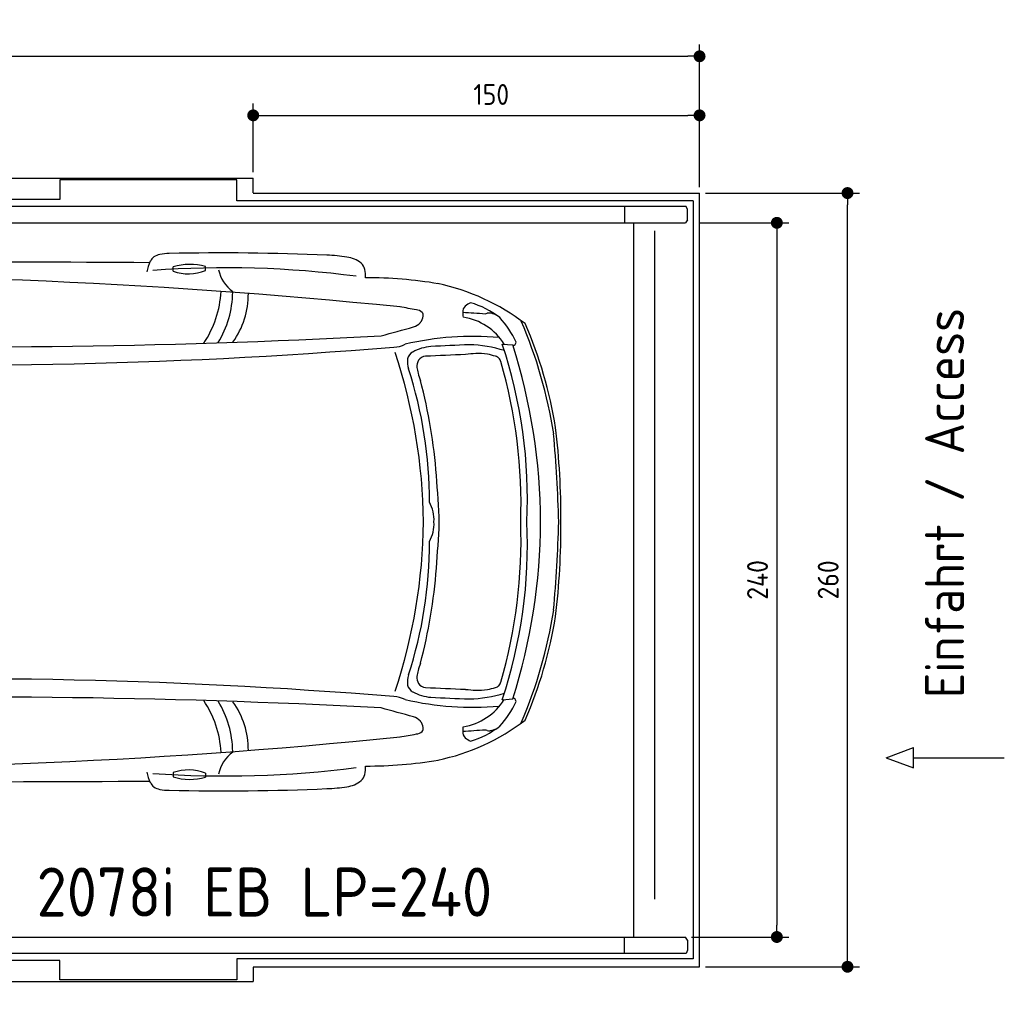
# Model space of a CAD drawing. Header units: millimetres. Extents: x 705 to 7297, y 2478 to 5770.
# Tile 3 of 3: x 3988 to 7297, y 2478 to 5770. Entities that reach past the tile are written whole.
import ezdxf

# ---------------------------------------------------------------- set-up
doc = ezdxf.new("R2010")
doc.units = ezdxf.units.MM
doc.layers.get('0').update_dxf_attribs({"lineweight": 25})
for name, color, linetype, lineweight in [('4', 3, 'Continuous', 25), ('AM_0', 7, 'Continuous', 25), ('Car', 10, 'Continuous', 25)]:
    doc.layers.add(name, color=color, linetype=linetype, lineweight=lineweight)
doc.styles.add('Aktuell-DIN', font='arial.ttf')
doc.styles.get("Standard").update_dxf_attribs({"font": 'ISOCP.SHX'})
doc.dimstyles.new('GEN-ISO$0', dxfattribs={"dimscale": 20, "dimtxt": 3.5, "dimasz": 2, "dimexe": 2, "dimexo": 1, "dimgap": 1.5, "dimtad": 1, "dimdec": 1, "dimlfac": 0.1, "dimdsep": 46, "dimtxsty": 'STANDARD', "dimblk": 'PUNKT', "dimcen": 2, "dimclrd": 256, "dimclre": 256, "dimclrt": 2, "dimadec": 0, "dimazin": 0, "dimtp": 0.1, "dimtm": 0.1, "dimtfac": 0.71, "dimtdec": 1, "dimtmove": 2, "dimatfit": 3, "dimldrblk": 'PUNKT', "dimfxl": 1, "dimtolj": 1, "dimarcsym": 0})

# ---------------------------------------------------------------- blocks, each defined once
blk = doc.blocks.new('PUNKT')
at = {"layer": '4', "color": 0, "linetype": 'ByBlock'}
blk.add_line((-0.5, 0), (-1, 0), dxfattribs=at)
at = {"layer": '4', "color": 0, "linetype": 'ByBlock', "const_width": 0.5}
blk.add_lwpolyline([(-0.25, 0, 1), (0.25, 0, 1)], format="xyb", close=True, dxfattribs=at)
blk = doc.blocks.new('*D5')
at = {"layer": '4', "lineweight": -2, "transparency": 16777216}
for p, q in [((972.8, 5207.3), (972.8, 5686.9)), ((6272.8, 5207.3), (6272.8, 5686.9)), ((1012.8, 5646.9), (6232.8, 5646.9))]:
    blk.add_line(p, q, dxfattribs=at)
at = {"layer": 'DEFPOINTS', "color": 0, "transparency": 16777216}
for p in [(6272.8, 5646.9), (972.8, 5187.3), (6272.8, 5187.3)]:
    blk.add_point(p, dxfattribs=at)
at = {"layer": '4', "lineweight": -2, "transparency": 16777216, "xscale": 40, "yscale": 40, "zscale": 40, "rotation": 180}
blk.add_blockref('PUNKT', (972.8, 5646.9), dxfattribs=at)
at = {"layer": '4', "lineweight": -2, "transparency": 16777216, "xscale": 40, "yscale": 40, "zscale": 40}
blk.add_blockref('PUNKT', (6272.8, 5646.9), dxfattribs=at)
at = {"layer": '4', "color": 2, "transparency": 16777216, "insert": (3622.8, 5723.9), "char_height": 70, "attachment_point": 5}
blk.add_mtext('\\A1;530', dxfattribs=at)
blk = doc.blocks.new('*D7')
at = {"layer": '4', "lineweight": -2, "transparency": 16777216}
for p, q in [((4772.8, 5257.3), (4772.8, 5488.4)), ((6272.8, 5207.3), (6272.8, 5488.4)), ((4812.8, 5448.4), (6232.8, 5448.4))]:
    blk.add_line(p, q, dxfattribs=at)
at = {"layer": 'DEFPOINTS', "color": 0, "transparency": 16777216}
for p in [(6272.8, 5448.4), (4772.8, 5237.3), (6272.8, 5187.3)]:
    blk.add_point(p, dxfattribs=at)
at = {"layer": '4', "lineweight": -2, "transparency": 16777216, "xscale": 40, "yscale": 40, "zscale": 40, "rotation": 180}
blk.add_blockref('PUNKT', (4772.8, 5448.4), dxfattribs=at)
at = {"layer": '4', "lineweight": -2, "transparency": 16777216, "xscale": 40, "yscale": 40, "zscale": 40}
blk.add_blockref('PUNKT', (6272.8, 5448.4), dxfattribs=at)
at = {"layer": '4', "color": 2, "transparency": 16777216, "insert": (5572.8, 5518.6), "char_height": 70, "attachment_point": 5}
blk.add_mtext('\\A1;150', dxfattribs=at)
blk = doc.blocks.new('*D8')
at = {"layer": '4', "lineweight": -2, "transparency": 16777216}
for p, q in [((6271.5, 5087.3), (6572.5, 5087.3)), ((6532.5, 5047.3), (6532.5, 2727.3)), ((6245.5, 2687.3), (6572.5, 2687.3))]:
    blk.add_line(p, q, dxfattribs=at)
at = {"layer": 'DEFPOINTS', "color": 0, "transparency": 16777216}
for p in [(6251.5, 5087.3), (6225.5, 2687.3), (6532.5, 2687.3)]:
    blk.add_point(p, dxfattribs=at)
at = {"layer": '4', "lineweight": -2, "transparency": 16777216, "xscale": 40, "yscale": 40, "zscale": 40}
for p, rotation in [((6532.5, 5087.3), 90), ((6532.5, 2687.3), 270)]:
    blk.add_blockref('PUNKT', p, dxfattribs=dict(at, rotation=rotation))
at = {"layer": '4', "color": 2, "transparency": 16777216, "insert": (6467.5, 3887.3), "char_height": 70, "attachment_point": 5, "rotation": 90}
blk.add_mtext('\\A1;240', dxfattribs=at)
blk = doc.blocks.new('*D9')
at = {"layer": '4', "lineweight": -2, "transparency": 16777216}
for p, q in [((6292.8, 5187.3), (6810, 5187.3)), ((6770, 2627.3), (6770, 5147.3)), ((6292.8, 2587.3), (6810, 2587.3))]:
    blk.add_line(p, q, dxfattribs=at)
at = {"layer": 'DEFPOINTS', "color": 0, "transparency": 16777216}
for p in [(6272.8, 5187.3), (6770, 5187.3), (6272.8, 2587.3)]:
    blk.add_point(p, dxfattribs=at)
at = {"layer": '4', "lineweight": -2, "transparency": 16777216, "xscale": 40, "yscale": 40, "zscale": 40}
for p, rotation in [((6770, 5187.3), 90), ((6770, 2587.3), 270)]:
    blk.add_blockref('PUNKT', p, dxfattribs=dict(at, rotation=rotation))
at = {"layer": '4', "color": 2, "transparency": 16777216, "insert": (6705, 3887.3), "char_height": 70, "attachment_point": 5, "rotation": 90}
blk.add_mtext('\\A1;260', dxfattribs=at)
blk = doc.blocks.new('Car_drauf')
at = {"layer": 'Car'}
for p, q in [((3450.7, 588.6), (3450.7, 603.6)), ((3559, 591.1), (3558.9, 604.3)), ((2604.7, 591.7), (2395.3, 592.2)), ((4461.6, 565.7), (4461.6, 580.7)), ((4569.7, 568.2), (4570.2, 581.3)), ((2562.2, 472.6), (2547.4, 473)), ((2587.8, 465.2), (2598.8, 435.4)), ((5567.3, 321.1), (5603, 318)), ((5567.3, -874.3), (5603, -871.1)), ((2587.8, -1018.3), (2598.8, -988.5)), ((2562.2, -1025.7), (2547.4, -1026.1)), ((4461.6, -1118.8), (4461.6, -1133.8)), ((4569.7, -1121.3), (4570.2, -1134.4)), ((2604.7, -1144.8), (2395.3, -1145.4)), ((3450.7, -1141.7), (3450.7, -1156.7)), ((3559, -1144.3), (3558.9, -1157.4))]:
    blk.add_line(p, q, dxfattribs=at)
for centre, radius, start, end in [((1638.6, 569), 78.2, 117.5376, 144.573), ((1683.5, 467.9), 188.8, 94.2276, 115.4416), ((1905.2, -66453.2), 67109.8, 89.722936, 90.201167), ((2216.7, 171.9), 484.1, 78.5405, 88.4601), ((2271.5, 453), 197.7, 66.2378, 77.9142), ((2319.1, 555.8), 84.5, 25.5177, 67.6452), ((14330.2, -4257.9), 12688.9, 157.26865, 157.97435), ((2655.4, 594.2), 58.5, 43.102, 119.1823), ((2655.4, 594.1), 58.5, 98.748, 119.1805), ((2655.4, 594.2), 58.5, 75.1308, 98.7471), ((2655.4, 594.2), 58.5, 43.102, 75.1799), ((2642.9, 627.6), 55.6, 344.9104, 6.7653), ((2642.9, 627.6), 55.6, 344.9183, 6.7653), ((1876.8, -147.2), 789.2, 108.8531, 129.9675), ((1779.6, 472.9), 248.9, 145.3597, 156.6504), ((1966.7, -2882.9), 3499.5, 83.721, 95.6598), ((-87010.6, 47448.4), 101197.5, 332.341895, 332.43135), ((3585.1, -138717.9), 139314.6, 89.672154, 90.369542), ((3506, 415.1), 196.5, 74.2667, 106.3456), ((2258.9, 166.4), 1513.6, 5.5303, 16.5127), ((4538.1, 527.6), 169.4, 154.9512, 167.6031), ((4422.1, 580.8), 41.8, 127.3079, 153.1751), ((4426.2, 571), 52.1, 100.5836, 124.371), ((4450.9, 436.7), 188.7, 90.8724, 100.3532), ((4627.7, -7418), 8045.3, 87.50193, 91.27967), ((4961.7, 96.5), 523.4, 80.7828, 88.1801), ((5034, 521.1), 92.9, 50.4495, 83.2477), ((2389.6, 590.4), 5.94, 5.6541, 17.6741), ((2572.8, 613.8), 178.7, 187.3331, 210.475), ((2536.6, 313.9), 254.1, 82.097, 113.3961), ((3501.6, 731.1), 151.3, 250.3544, 292.4138), ((4636.5, -2847.5), 3424.8, 82.613, 94.0835), ((4516.9, 392.5), 196.1, 74.2402, 106.3721), ((4512.5, 708.1), 151.2, 250.3626, 292.3042), ((4735.3, 597.9), 124.6, 192.5743, 233.8132), ((5063.1, 561.2), 43.6, 14.396, 46.3633), ((4997, 547.7), 111, 358.0148, 12.618), ((2680.2, 413.3), 132.7, 88.6201, 98.3839), ((3147.1, -19950.9), 20502.1, 84.18573, 91.29579), ((2289.5, 152.2), 1443.5, 6.3829, 15.5723), ((1301.5, 58.5), 2509.7, 5.8377, 11.0234), ((5110.1, -914.9), 1458.8, 80.451, 90.0829), ((1822.9, -163.9), 683.1, 104.5218, 128.0286), ((1975.8, -1205.5), 1733.5, 87.3153, 100.778), ((2143.3, -14534.8), 15061.1, 88.95383, 90.32854), ((2511.4, 587.5), 112.8, 214.6898, 240.0159), ((2676.5, 398.1), 149.7, 136.7411, 147.7946), ((2695.2, 452.2), 136.7, 159.2212, 165.3397), ((4280.7, 515.5), 342.1, 325.9015, 356.9947), ((5201.1, -191.2), 730.6, 52.664, 78.2109), ((2651, 868.4), 426.4, 242.6396, 257.1298), ((2570.9, 464.4), 25, 147.3078, 174.6881), ((2557.3, 466.1), 11.4, 177.1891, 225.1658), ((2591.6, 478), 29.9, 162.9239, 190.357), ((2571.6, 474.9), 9.72, 193.1285, 229.9372), ((2575, 479.9), 15.8, 232.2683, 253.6815), ((2588, 522.7), 60.5, 253.2673, 263.5323), ((2579.8, 472.6), 10.9, 299.791, 322.9576), ((2614.7, 438.6), 37.9, 123.4242, 133.6975), ((2605.6, 451.9), 21.8, 91.8708, 123.1166), ((2611.2, 377.8), 96.1, 89.9017, 93.7261), ((2611.9, 467), 6.99, 71.8384, 94.9477), ((2652.5, 587.4), 120.1, 251.3995, 253.1351), ((2619.5, 479.7), 7.45, 255.0101, 268.029), ((2618.8, 484.8), 12.6, 272.1676, 291.5149), ((4332.4, 499.2), 329.2, 328.2119, 359.285), ((4438.5, 488.7), 275.6, 324.2471, 0.5437), ((1851.7, -15.9), 675.6, 135.5035, 151.8072), ((2164.4, -2017.4), 2479.3, 91.3541, 99.3582), ((2127.2, -874.7), 1336.1, 74.8265, 90.9153), ((2593.7, 509.1), 67.7, 228.9928, 251.47), ((4365.8, 5394.4), 5264.4, 250.0802, 254.3781), ((2582.2, 470.5), 7.94, 262.7053, 291.9839), ((3659.4, -8606.3), 9186.3, 79.8469, 80.19657), ((5275, 400.8), 35.5, 48.7616, 83.8519), ((5460.6, 428.9), 26.2, 131.4729, 183.7018), ((5491.3, 395.2), 71.9, 115.5139, 131.9937), ((5384.9, 190.1), 280.2, 51.6528, 74.3765), ((2322.4, -3522.8), 3991.3, 98.0815, 100.9691), ((3339.5, -225.1), 1074.1, 143.4309, 182.7444), ((3595.9, -283.3), 1264.3, 146.9983, 179.6932), ((3130.6, 1697.2), 1422.3, 245.2713, 258.5821), ((5261.1, 420.5), 41.1, 318.2571, 351.8755), ((5286.7, 417.5), 15.4, 349.4857, 40.7815), ((5554.2, 431), 119.8, 181.768, 189.3058), ((19144.1, 211834.8), 211850.9, 266.289602, 266.310137), ((5404.8, 214.2), 199.9, 32.1506, 81.0171), ((5509.6, 442.5), 19.4, 271.9582, 291.1818), ((5523.5, 398.9), 26.4, 86.3454, 105.2077), ((5521.9, 384.1), 41.3, 69.7914, 85.4276), ((5492.4, 307), 123.8, 62.308, 69.2885), ((5355.1, 215.4), 281.6, 23.3667, 43.6888), ((4204, -219.3), 1554.7, 8.842, 23.4028), ((1632.3, 55.6), 350.6, 113.9372, 168.2137), ((1911.1, -7.9), 636.6, 143.1041, 167.4148), ((1703.8, 118.4), 304.3, 121.9356, 152.947), ((1517.8, 257.2), 122.1, 78.1482, 103.1112), ((1575.7, 362), 35.9, 110.7988, 156.0023), ((-70597.1, 272819.9), 282807.1, 285.537944, 285.560814), ((5257.5, 422.2), 45.1, 284.8714, 320.3558), ((4339.5, -182.8), 1424.7, 9.0311, 23.6943), ((2202.3, -113.4), 981.1, 152.1792, 165.9339), ((3768, 26751.9), 26440.1, 268.22316, 273.01848), ((5467.8, -644.5), 991.1, 84.8856, 103.2225), ((2932.4, -203.8), 1751.1, 163.1688, 182.3831), ((2171.7, -2413.9), 2717.4, 85.3251, 96.3153), ((5158.8, -279.6), 2382.1, 165.8493, 179.928), ((5284.5, -275.1), 2493.1, 166.7115, 180.0338), ((3730.5, 18337.1), 18086.5, 267.40267, 274.66927), ((5199.9, 402.1), 91.6, 271.9127, 296.7388), ((5341.1, 159.6), 153.9, 95.289, 118.9563), ((6157.2, -17056.7), 17389.4, 92.30885, 92.73685), ((5445.5, -114), 432.7, 72.6608, 88.5187), ((4006.8, -199.4), 1645, 357.3099, 18.4456), ((3713.2, -282.1), 1982.8, 0.1346, 17.6155), ((5568.9, 374.9), 69.5, 300.2971, 303.9425), ((5599.8, 329.8), 14.8, 302.1572, 327.0805), ((5601.4, 327.4), 12.2, 332.3562, 358.3582), ((1342.2, 218), 124.1, 157.1243, 165.4638), ((1245.1, 260.1), 18.4, 114.1292, 160.4073), ((1244.2, 252.2), 25.6, 79.8677, 104.9815), ((2660.1, -6141.3), 6476.3, 96.98256, 98.58912), ((3400.3, -301.2), 1902.7, 0.7418, 18.191), ((5325.6, 261.2), 77.2, 171.9176, 197.8594), ((5282, 264.2), 33.7, 117.7845, 167.0709), ((5317.5, 247.1), 36.9, 148.4076, 186.6837), ((5311.2, 249.6), 30.3, 92.723, 146.1372), ((6267.8, -18830.2), 19134, 92.46639, 92.86984), ((5505.8, -263.2), 552.7, 92.8408, 96.3859), ((5488.6, 103.4), 185.7, 81.1262, 93.2192), ((5469.5, 35.1), 256.3, 72.8201, 79.2), ((5533.1, 245.6), 36.4, 51.0555, 70.561), ((5530.6, 252.3), 33.3, 15.6464, 40.4477), ((3214.2, -203), 2042.9, 167.2134, 182.0605), ((1961.6, 17.5), 580.4, 155.6543, 166.4173), ((1730.1, 80.4), 185.7, 101.5573, 128.9765), ((3911.2, -202.5), 1411.3, 359.6706, 18.1667), ((5379.8, 250.9), 99.3, 184.679, 196.3226), ((3908.9, -217.1), 1721.6, 358.0237, 16.1538), ((1244.6, 746.1), 638.5, 278.1673, 305.2685), ((5675.9, 334.8), 407.1, 195.9436, 199.5338), ((3572.9, -256.1), 1778.5, 4.3715, 14.8162), ((1290.3, 253.1), 146.1, 269.9015, 317.2064), ((3083.7, -258.3), 1872.7, 168.1886, 180.5603), ((1354.3, 118.7), 65.8, 172.5719, 190.3018), ((3218.1, -303.4), 1977.3, 168.6299, 179.2231), ((1257.7, -22.4), 112.1, 50.8724, 78.6612), ((1292.9, 20.8), 56.4, 347.1398, 50.9398), ((3238.4, -258.9), 2526.1, 359.6002, 6.8152), ((3066.6, -285.2), 1743.5, 170.3115, 179.7169), ((613.4, -421.8), 5145.7, 1.6174, 4.9221), ((705, -478.1), 4655, 2.4466, 4.4054), ((5225.4, -267.6), 112.6, 355.4071, 30.5096), ((3214.2, -350.2), 2042.9, 177.9395, 192.7866), ((2932.4, -349.4), 1751.1, 177.6169, 196.8312), ((3083.7, -294.9), 1872.7, 179.4397, 191.8114), ((3218.1, -249.8), 1977.3, 180.7769, 191.3701), ((3066.6, -268), 1743.5, 180.2831, 189.6885), ((3339.5, -328), 1074.1, 177.2556, 216.5691), ((3595.9, -269.8), 1264.3, 180.3068, 213.0017), ((5158.8, -273.6), 2382.1, 180.072, 194.1507), ((5284.5, -278), 2493.1, 179.9662, 193.2885), ((3400.3, -251.9), 1902.7, 341.809, 359.2582), ((5225.4, -285.6), 112.6, 329.4904, 4.5929), ((-406.2, 1.4), 5768.8, 355.68578, 357.21044), ((3908.9, -336), 1721.6, 343.8462, 1.9763), ((4006.8, -353.8), 1645, 341.5544, 2.6901), ((3713.2, -271), 1982.8, 342.3845, 359.8654), ((613.4, -131.3), 5145.7, 355.0779, 358.3826), ((3238.4, -294.2), 2526.1, 353.1848, 0.3998), ((3911.2, -350.7), 1411.3, 341.8333, 0.3294), ((3572.9, -297), 1778.5, 345.1838, 355.6285), ((1292.9, -573.9), 56.4, 309.0602, 12.8602), ((4204, -333.9), 1554.7, 336.5972, 351.158), ((4339.5, -370.3), 1424.7, 336.3057, 350.9689), ((1257.7, -530.8), 112.1, 281.3388, 309.1276), ((1354.3, -671.9), 65.8, 169.6982, 187.4281), ((1290.3, -806.2), 146.1, 42.7936, 90.0985), ((2202.3, -439.8), 981.1, 194.0661, 207.8208), ((1632.3, -608.8), 350.6, 191.7863, 246.0628), ((1244.6, -1299.3), 638.5, 54.7315, 81.8327), ((1961.6, -570.7), 580.4, 193.5827, 204.3457), ((1841, -586.4), 555.8, 196.0422, 217.7537), ((5675.9, -887.9), 407.1, 160.4662, 164.0564), ((1730.1, -633.6), 185.7, 231.0235, 258.4427), ((5325.6, -814.4), 77.2, 162.1406, 188.0824), ((5379.8, -804), 99.3, 163.6774, 175.321), ((1342.2, -771.1), 124.1, 194.5362, 202.8757), ((1245.1, -813.2), 18.4, 199.5927, 245.8708), ((1703.8, -671.6), 304.3, 207.053, 238.0644), ((2660.1, 5588.1), 6476.3, 261.41088, 263.01744), ((3730.5, -18890.2), 18086.5, 85.33073, 92.59733), ((5282, -817.3), 33.7, 192.9291, 242.2155), ((5317.5, -800.2), 36.9, 173.3163, 211.5924), ((5311.2, -802.7), 30.3, 213.8628, 267.277), ((5533.1, -798.8), 36.4, 289.439, 308.9445), ((5530.6, -805.4), 33.3, 319.5523, 344.3536), ((1244.2, -805.3), 25.6, 255.0185, 280.1323), ((1851.7, -537.2), 675.6, 208.1928, 224.4965), ((2171.7, 1860.7), 2717.4, 263.6847, 274.6749), ((3130.6, -2250.3), 1422.3, 101.4179, 114.7287), ((5341.1, -712.7), 153.9, 241.0437, 264.711), ((6267.8, 18277.1), 19134, 267.13016, 267.53361), ((5505.8, -290), 552.7, 263.6141, 267.1592), ((5445.5, -439.1), 432.7, 271.4813, 287.3392), ((5488.6, -656.5), 185.7, 266.7808, 278.8738), ((5469.5, -588.2), 256.3, 280.8, 287.1799), ((4365.8, -5947.6), 5264.4, 105.6219, 109.9198), ((3768, -27305), 26440.1, 86.98152, 91.77684), ((2289.5, -705.4), 1443.5, 344.4277, 353.6171), ((2258.9, -719.6), 1513.6, 343.4873, 354.4697), ((1301.5, -611.6), 2509.7, 348.9766, 354.1623), ((4280.7, -1068.7), 342.1, 3.0053, 34.0985), ((4332.4, -1052.4), 329.2, 0.715, 31.7881), ((4438.5, -1041.8), 275.6, 359.4563, 35.7529), ((5199.9, -955.3), 91.6, 63.2612, 88.0873), ((5467.8, 91.4), 991.1, 256.7775, 275.1144), ((6157.2, 16503.6), 17389.4, 267.26315, 267.69115), ((5404.8, -767.3), 199.9, 278.9829, 327.8494), ((5355.1, -768.5), 281.6, 316.3112, 336.6333), ((5568.9, -928.1), 69.5, 56.0575, 59.7029), ((5599.8, -882.9), 14.8, 32.9195, 57.8428), ((5601.4, -880.6), 12.2, 1.6418, 27.6438), ((-70597.1, -273373), 282807.1, 74.439186, 74.462056), ((1822.9, -389.3), 683.1, 231.9714, 255.4782), ((1517.8, -810.3), 122.1, 256.8888, 281.8518), ((1575.7, -915.2), 35.9, 203.9977, 249.2012), ((2322.4, 2969.7), 3991.3, 259.0309, 261.9185), ((5257.5, -975.4), 45.1, 39.6442, 75.1286), ((5261.1, -973.6), 41.1, 8.1245, 41.7429), ((5201.1, -362), 730.6, 281.7891, 307.336), ((2164.4, 1464.3), 2479.3, 260.6418, 268.6459), ((2127.2, 321.5), 1336.1, 269.0847, 285.1735), ((3659.4, 8053.2), 9186.3, 279.80343, 280.1531), ((5275, -954), 35.5, 276.1481, 311.2384), ((5286.7, -970.6), 15.4, 319.2185, 10.5143), ((5554.2, -984.1), 119.8, 170.6942, 178.232), ((5460.6, -982.1), 26.2, 176.2982, 228.5271), ((19144.1, -212388), 211850.9, 93.689863, 93.710398), ((5384.9, -743.3), 280.2, 285.6235, 308.3472), ((5509.6, -995.6), 19.4, 68.8182, 88.0418), ((5523.5, -952), 26.4, 254.7923, 273.6546), ((5521.9, -937.2), 41.3, 274.5724, 290.2086), ((5492.4, -860.1), 123.8, 290.7115, 297.692), ((1876.8, -405.9), 789.2, 230.0325, 251.1469), ((2651, -1421.6), 426.4, 102.8702, 117.3604), ((2557.3, -1019.3), 11.4, 134.8342, 182.8109), ((2570.9, -1017.5), 25, 185.3119, 212.6922), ((2593.7, -1062.3), 67.7, 108.53, 131.0072), ((2571.6, -1028), 9.72, 130.0628, 166.8715), ((2575, -1033), 15.8, 106.3185, 127.7317), ((2588, -1075.8), 60.5, 96.4677, 106.7327), ((2582.2, -1023.6), 7.94, 68.0161, 97.2947), ((2579.8, -1025.7), 10.9, 37.0424, 60.209), ((2614.7, -991.8), 37.9, 226.3025, 236.5758), ((2605.6, -1005.1), 21.8, 236.8834, 268.1292), ((2652.5, -1140.6), 120.1, 106.8649, 108.6005), ((2619.5, -1032.8), 7.45, 91.971, 104.9899), ((2618.8, -1038), 12.6, 68.4851, 87.8324), ((3147.1, 19397.7), 20502.1, 268.70421, 275.81427), ((5491.3, -948.3), 71.9, 228.0063, 244.4861), ((1975.8, 652.3), 1733.5, 259.222, 272.6847), ((2511.4, -1140.6), 112.8, 119.9841, 145.3102), ((2676.5, -951.2), 149.7, 212.2054, 223.2589), ((2591.6, -1031.2), 29.9, 169.643, 197.0761), ((2695.2, -1005.3), 136.7, 194.6603, 200.7788), ((14330.2, 3704.8), 12688.9, 202.02565, 202.73135), ((2611.2, -931), 96.1, 266.2739, 270.0983), ((2611.9, -1020.1), 6.99, 265.0523, 288.1616), ((-87010.6, -48001.6), 101197.5, 27.56865, 27.658105), ((4735.3, -1151.1), 124.6, 126.1868, 167.4257), ((2143.3, 13981.6), 15061.1, 269.67146, 271.04617), ((2572.8, -1167), 178.7, 149.525, 172.6669), ((5110.1, 361.8), 1458.8, 269.9171, 279.549), ((1779.6, -1026), 248.9, 203.3496, 214.6403), ((2536.6, -867.1), 254.1, 246.6039, 277.903), ((2680.2, -966.5), 132.7, 261.6161, 271.3799), ((4538.1, -1080.8), 169.4, 192.3969, 205.0488), ((4636.5, 2294.4), 3424.8, 265.9165, 277.387), ((4512.5, -1261.3), 151.2, 67.6958, 109.6374), ((4997, -1100.9), 111, 347.382, 1.9852), ((1966.7, 2329.8), 3499.5, 264.3402, 276.279), ((2319.1, -1109), 84.5, 292.3548, 334.4823), ((2389.6, -1143.6), 5.94, 342.3259, 354.3459), ((3585.1, 138164.7), 139314.6, 269.630458, 270.327846), ((3501.6, -1284.2), 151.3, 67.5862, 109.6456), ((3506, -968.2), 196.5, 253.6544, 285.7333), ((4422.1, -1133.9), 41.8, 206.8249, 232.6921), ((4516.9, -945.6), 196.1, 253.6279, 285.7598), ((5034, -1074.2), 92.9, 276.7523, 309.5505), ((5063.1, -1114.3), 43.6, 313.6367, 345.604), ((1638.6, -1122.2), 78.2, 215.427, 242.4624), ((2271.5, -1006.2), 197.7, 282.0858, 293.7622), ((2655.4, -1147.3), 58.5, 240.8177, 316.898), ((2655.4, -1147.3), 58.5, 284.8201, 316.898), ((2642.9, -1180.7), 55.6, 353.2347, 15.0896), ((2642.9, -1180.7), 55.6, 353.2347, 15.0817), ((4426.2, -1124.1), 52.1, 235.629, 259.4164), ((4450.9, -989.8), 188.7, 259.6468, 269.1276), ((4627.7, 6864.8), 8045.3, 268.72033, 272.49807), ((4961.7, -649.7), 523.4, 271.8199, 279.2172), ((1683.5, -1021), 188.8, 244.5584, 265.7724), ((1905.2, 65900.1), 67109.8, 269.798833, 270.277064), ((2216.7, -725), 484.1, 271.5399, 281.4595), ((2655.4, -1147.3), 58.5, 240.8195, 261.252), ((2655.4, -1147.3), 58.5, 261.2529, 284.8692)]:
    blk.add_arc(centre, radius, start, end, dxfattribs=at)

msp = doc.modelspace()

# ---------------------------------------------------------------- linework, layer by layer
for p, q in [((1372.77, 5237.27), (4772.77, 5237.27)), ((4717.77, 5231.27), (4122.78, 5231.27)), ((4122.78, 5231.27), (4122.78, 5165.77)), ((4717.77, 5160.77), (4717.77, 5231.27)), ((4772.77, 5188.02), (4772.77, 5237.27)), ((4122.78, 5165.77), (1832.77, 5165.77)), ((4772.77, 5187.27), (6272.78, 5187.27)), ((6272.78, 2587.27), (6272.78, 5187.27)), ((6227.2, 5142.27), (1171.58, 5142.27)), ((4266.54, 5142.27), (4266.25, 5142.27)), ((4266.54, 5142.27), (4266.54, 5142.27)), ((6251.55, 5160.77), (4717.77, 5160.77)), ((6020.89, 5142.27), (6020.89, 5087.27)), ((6232.77, 5131.61), (6227.2, 5142.27)), ((6232.77, 5097.88), (6232.77, 5131.61)), ((6251.55, 5160.77), (6251.55, 2613.77)), ((6232.77, 5097.88), (6225.48, 5087.27)), ((1171.72, 5087.27), (6225.48, 5087.27)), ((6020.89, 5087.27), (6020.52, 5087.27)), ((6051.69, 2687.27), (6051.69, 5087.27)), ((6122.09, 2814.27), (6122.09, 5060.27)), ((6899.54, 3289.95), (6992.24, 3324.45)), ((6992.24, 3255.44), (6992.24, 3324.45)), ((6899.54, 3289.95), (6992.24, 3255.44)), ((6992.24, 3289.95), (7296.87, 3289.95)), ((1171.72, 2687.27), (6225.48, 2687.27)), ((6020.89, 2687.27), (6020.52, 2687.27)), ((6020.89, 2632.27), (6020.89, 2687.27)), ((6232.77, 2676.66), (6225.48, 2687.27)), ((6232.77, 2676.66), (6232.77, 2642.93)), ((6227.2, 2632.27), (1171.72, 2632.27)), ((4266.54, 2632.27), (4266.25, 2632.27)), ((4266.54, 2632.27), (4266.54, 2632.27)), ((6232.77, 2642.93), (6227.2, 2632.27)), ((4122.78, 2608.77), (1832.77, 2608.77)), ((4122.78, 2543.27), (4122.78, 2608.77)), ((6251.55, 2613.77), (4717.77, 2613.77)), ((4717.77, 2613.77), (4717.77, 2543.27)), ((4772.77, 2587.27), (6272.78, 2587.27)), ((4772.77, 2586.52), (4772.77, 2537.27)), ((1372.77, 2537.27), (4772.77, 2537.27)), ((4717.77, 2543.27), (4122.78, 2543.27))]:
    msp.add_line(p, q)

# ---------------------------------------------------------------- block references
at = {"layer": 'AM_0'}
msp.add_blockref('Car_drauf', (42.36, 4358.86), dxfattribs=at)

# ---------------------------------------------------------------- texts
msp.add_text('Einfahrt / Access', height=131.25, rotation=90).set_placement((7161.81, 3490.37))
at = {"insert": (4044.99, 2920.97), "char_height": 165, "attachment_point": 1, "style": 'Aktuell-DIN'}
msp.add_mtext_dynamic_manual_height_columns('{\\Fisocp2|c0;2078i EB LP=240}', width=1688.1302, gutter_width=1, heights=[0], dxfattribs=at)

# ---------------------------------------------------------------- dimensions: what is measured, and where the dimension line sits
at = {"layer": '4'}
dim = msp.add_linear_dim(base=(6272.78, 5646.87), p1=(972.77, 5187.27), p2=(6272.78, 5187.27), dimstyle='GEN-ISO$0', override={"dimtad": 3}, dxfattribs=at)
dim.commit()
dim.dimension.update_dxf_attribs({"geometry": '*D5', "text_midpoint": (3622.78, 5723.95), "dimtype": 160})
dim = msp.add_linear_dim(base=(6272.78, 5448.39), p1=(4772.77, 5237.27), p2=(6272.78, 5187.27), dimstyle='GEN-ISO$0', dxfattribs=at)
dim.commit()
dim.dimension.update_dxf_attribs({"geometry": '*D7', "text_midpoint": (5572.78, 5518.56), "dimtype": 160})
for base, p1, p2, picture, middle in [((6769.99, 5187.27), (6272.78, 2587.27), (6272.78, 5187.27), '*D9', (6704.98, 3887.27)), ((6532.55, 2687.27), (6251.55, 5087.27), (6225.48, 2687.27), '*D8', (6467.54, 3887.27))]:
    dim = msp.add_linear_dim(base=base, p1=p1, p2=p2, angle=90, dimstyle='GEN-ISO$0', dxfattribs=at)
    dim.commit()
    dim.dimension.update_dxf_attribs({"geometry": picture, "text_midpoint": middle})

doc.saveas('drawing.dxf')
